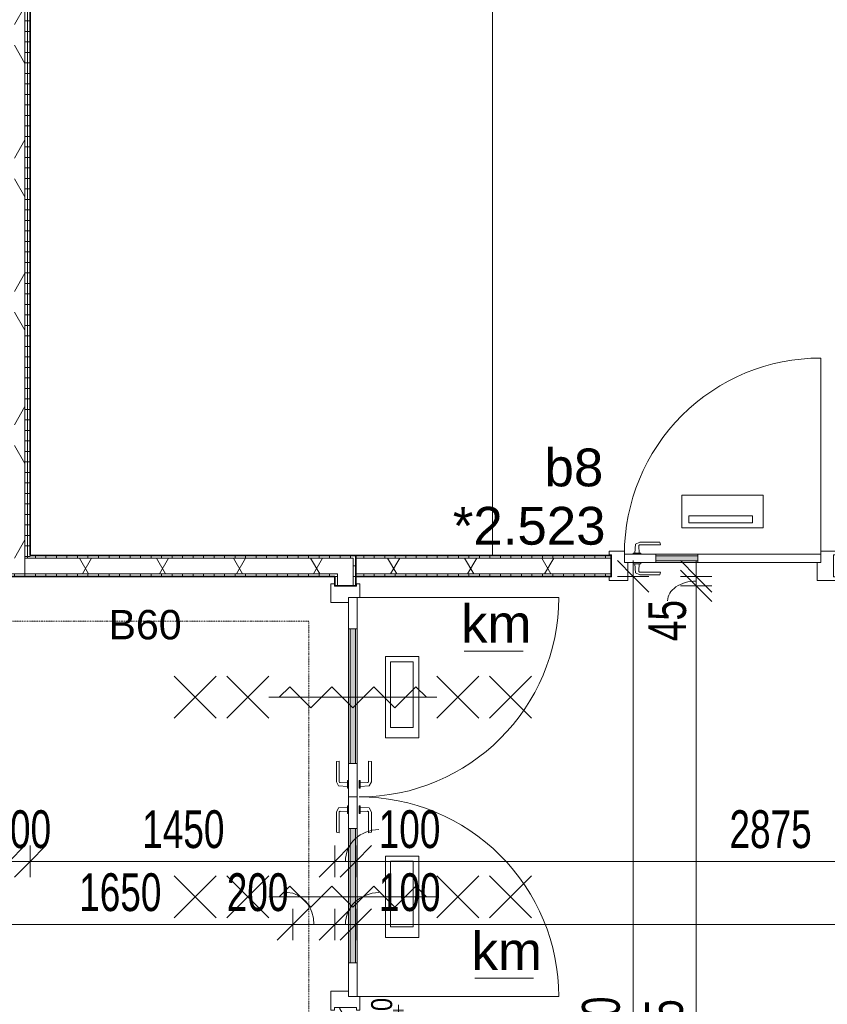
# Model space of a CAD drawing. Header units: millimetres. Extents: x -80560 to 110805, y -11020 to 52719.
# Tile 128 of 182: x 51895 to 55738, y 37613 to 42300. Entities that reach past the tile are written whole.
import ezdxf

# ---------------------------------------------------------------- set-up
doc = ezdxf.new("R2010")
doc.units = ezdxf.units.MM
for name, pattern in [('DASHDOT2', [8, 4, -2, 0, -2]), ('DASHED2', [6, 4, -2]), ('DASHED2-1', [3, 2, -1])]:
    doc.linetypes.add(name, pattern=pattern)
for name, color, linetype, lineweight in [('A-ANNO-DIMS', 211, 'Continuous', 9), ('A-ANNO-DIMS-100', 211, 'Continuous', 9), ('A-ANNO-NOTE', 131, 'Continuous', 18), ('A-AREA', 32, 'DASHED2', 18), ('A-DETL', 90, 'Continuous', 18), ('A-DETL-GENF', 92, 'Continuous', 18), ('A-DOOR', 31, 'Continuous', 18), ('A-GLAZ', 151, 'Continuous', 18), ('A-GLAZ-IDEN', 152, 'Continuous', 18), ('A-WALL', 113, 'Continuous', 35), ('A-WALL-PATT', 111, 'Continuous', 35), ('G-ANNO-TEXT', 231, 'Continuous', 9), ('I-WALL', 2, 'Continuous', 18)]:
    doc.layers.add(name, color=color, linetype=linetype, lineweight=lineweight)
doc.styles.add('Arial', font='arial.ttf', dxfattribs={"height": 180})
doc.styles.add('Arial_1', font='arial.ttf', dxfattribs={"height": 140})
doc.styles.add('Arial_6', font='arial.ttf', dxfattribs={"width": 0.7, "height": 180})
doc.styles.add('Arial_7', font='arial.ttf', dxfattribs={"width": 0.8, "height": 100})
doc.dimstyles.new('n3o_1_0', dxfattribs={"dimscale": 304.8, "dimtxt": 102.02594, "dimasz": 0, "dimexe": 0.082021, "dimexo": 0.0625, "dimgap": 0, "dimtad": 1, "dimdec": 0, "dimdsep": 46, "dimtxsty": 'Arial_7', "dimblk1": 'NONE', "dimblk2": 'NONE', "dimsah": 1, "dimcen": 0.09, "dimdle": 0.082021, "dimazin": 0, "dimtfac": 1, "dimtdec": 4, "dimtix": 1, "dimtmove": 0, "dimatfit": 3, "dimfxl": 0.082021, "dimfxlon": 1, "dimtvp": 1, "dimtolj": 1, "dimtzin": 0, "dimarcsym": 2})
doc.dimstyles.new('n3o_1_8', dxfattribs={"dimscale": 304.8, "dimtxt": 183.646692, "dimasz": 0.492126, "dimexe": 0.246063, "dimexo": 0.0625, "dimgap": 0.032808, "dimtad": 1, "dimdec": 0, "dimdsep": 46, "dimtxsty": 'Arial_6', "dimblk1": 'OBLIQUE', "dimblk2": 'OBLIQUE', "dimsah": 1, "dimcen": 0.09, "dimdle": 0.246063, "dimazin": 0, "dimtfac": 1, "dimtdec": 4, "dimtix": 1, "dimtmove": 0, "dimatfit": 3, "dimfxl": 0.246063, "dimfxlon": 1, "dimtvp": 1, "dimtolj": 1, "dimtzin": 0, "dimarcsym": 2})
doc.dimstyles.new('n3o_1_8_1', dxfattribs={"dimscale": 304.8, "dimtxt": 183.646692, "dimasz": 0.492126, "dimexe": 0.246063, "dimexo": 0.0625, "dimgap": 0.032808, "dimtad": 1, "dimdec": 0, "dimdsep": 46, "dimtxsty": 'Arial_6', "dimblk1": 'OBLIQUE', "dimblk2": 'OBLIQUE', "dimsah": 1, "dimcen": 0.09, "dimdle": 0.246063, "dimazin": 0, "dimtfac": 1, "dimtdec": 4, "dimtix": 1, "dimtmove": 1, "dimatfit": 3, "dimfxl": 0.246063, "dimfxlon": 1, "dimtvp": 1, "dimtolj": 1, "dimtzin": 0, "dimarcsym": 2})
doc.dimstyles.new('n3o_1_8_2', dxfattribs={"dimscale": 304.8, "dimtxt": 183.646692, "dimasz": 0.492126, "dimexe": 0.246063, "dimexo": 0.0625, "dimgap": 0.032808, "dimtad": 1, "dimdec": 0, "dimdsep": 46, "dimtxsty": 'Arial_6', "dimblk1": 'OBLIQUE', "dimblk2": 'OBLIQUE', "dimsah": 1, "dimcen": 0.09, "dimdle": 0.246063, "dimazin": 0, "dimtfac": 1, "dimtdec": 4, "dimtix": 1, "dimtmove": 2, "dimatfit": 3, "dimfxl": 0.246063, "dimfxlon": 1, "dimtvp": 1, "dimtolj": 1, "dimtzin": 0, "dimarcsym": 2})
doc.dimstyles.new('n3o_1_8_3', dxfattribs={"dimscale": 304.8, "dimtxt": 183.646692, "dimasz": 0.492126, "dimexe": 0.246063, "dimexo": 0.0625, "dimgap": 0.032808, "dimtad": 1, "dimdec": 0, "dimdsep": 46, "dimtxsty": 'Arial_6', "dimblk1": 'OBLIQUE', "dimblk2": 'OBLIQUE', "dimsah": 1, "dimcen": 0.09, "dimdle": 0.246063, "dimazin": 0, "dimtfac": 1, "dimtdec": 4, "dimtix": 1, "dimtmove": 0, "dimatfit": 3, "dimfxl": 0.246063, "dimfxlon": 1, "dimtvp": 1, "dimtolj": 1, "dimtzin": 0, "dimarcsym": 2})
pattern_1 = [(3e-13, (51844.82, 43744.75), (-2e-13, 50), [])]
pattern_2 = [(60, (24894.82, 0), (-274.963, 158.75), []), (120, (24894.82, 0), (-274.963, -158.75), [])]
pattern_3 = [(90, (54932.32, 39650), (-50, -2e-13), [])]
pattern_4 = [(180, (53494.82, 37500), (6e-15, -50), [])]
pattern_5 = [(90, (52669.82, 39650), (-50, -2e-13), [])]

# ---------------------------------------------------------------- blocks, each defined once
blk = doc.blocks.new('32_n3o_deur_enkel - 90x139_17_K_930_2410x1080_deur vv glasstrook-34072678-DO_02 tweede verdieping')
at = {"layer": 'A-GLAZ'}
for p, q in [((-467, 69.5), (-540, 69.5)), ((-540, 69.5), (-540, 52.5)), ((-540, 52.5), (-528, 52.5)), ((-528, 52.5), (-528, -52.5)), ((-467, 55.5), (-467, 69.5)), ((540, 69.5), (467, 69.5)), ((467, 69.5), (467, 55.5)), ((528, -52.5), (528, 52.5)), ((528, 52.5), (540, 52.5)), ((540, 52.5), (540, 69.5)), ((-450, -69.5), (-450, 15.5)), ((450, 15.5), (450, -69.5)), ((-528, -52.5), (-540, -52.5)), ((-540, -52.5), (-540, -69.5)), ((-540, -69.5), (-450, -69.5)), ((450, -69.5), (540, -69.5)), ((540, -52.5), (528, -52.5)), ((540, -69.5), (540, -52.5))]:
    blk.add_line(p, q, dxfattribs=at)
blk = doc.blocks.new('30_n3o_deur_glasstrook - 40mm_draai_LS-32157152-DO_02 tweede verdieping')
at = {"layer": 'A-DOOR'}
blk.add_hatch(color=256, dxfattribs=at).paths.add_polyline_path([(-584, 8), (-584, 32), (-784, 32), (-784, 8)], flags=0)
for p, q in [((-660.1, 165), (-660.1, 320.7)), ((-660.1, 320.7), (-273.9, 320.7)), ((-273.9, 320.7), (-273.9, 165)), ((-626.8, 190), (-626.8, 223.3)), ((-626.8, 223.3), (-323.9, 223.3)), ((-323.9, 190), (-626.8, 190)), ((-323.9, 223.3), (-323.9, 190)), ((-273.9, 165), (-660.1, 165)), ((-784, 40), (-934, 40)), ((-934, 40), (-934, 0)), ((-934, 0), (-784, 0)), ((-784, 0), (-784, 40)), ((-784, 40), (-584, 40)), ((-584, 32), (-784, 32)), ((-784, 32), (-784, 8)), ((-784, 8), (-584, 8)), ((-584, 0), (-784, 0)), ((0, 40), (-584, 40)), ((-584, 40), (-584, 0)), ((-584, 8), (-584, 32)), ((-584, 0), (0, 0)), ((0, 0), (0, 40))]:
    blk.add_line(p, q, dxfattribs=at)
blk = doc.blocks.new('30_n3o_beslag_deurkruk_met_schild - std-875116-DO_02 tweede verdieping')
at = {"layer": 'A-DOOR'}
for p, q in [((-18.5, 0), (-18.5, -5)), ((18.5, -5), (18.5, 0)), ((-18.5, -5), (18.5, -5)), ((-7.8, -48.4), (-10, -5)), ((10, -5), (8.3, -39.7)), ((13.3, -45), (111, -45)), ((111, -45), (108, -58)), ((12.7, -58), (-7.8, -48.4)), ((108, -58), (12.7, -58))]:
    blk.add_line(p, q, dxfattribs=at)
at = {"layer": 'A-DOOR', "flags": 128}
blk.add_lwpolyline([(8.3, -39.7), (8.6, -41.7), (9.6, -43.4), (11.3, -44.6), (13.3, -45)], dxfattribs=at)
blk = doc.blocks.new('30_n3o_beslag_deurkruk_met_schild - std-887349-DO_02 tweede verdieping')
at = {"layer": 'A-DOOR'}
for p, q in [((-10, 5), (-7.8, 48.4)), ((-7.8, 48.4), (12.7, 58)), ((12.7, 58), (108, 58)), ((108, 58), (111, 45)), ((18.5, 5), (-18.5, 5)), ((-18.5, 5), (-18.5, 0)), ((8.3, 39.7), (10, 5)), ((111, 45), (13.3, 45)), ((18.5, 0), (18.5, 5))]:
    blk.add_line(p, q, dxfattribs=at)
at = {"layer": 'A-DOOR', "flags": 128}
blk.add_lwpolyline([(13.3, 45), (11.3, 44.6), (9.6, 43.4), (8.6, 41.7), (8.3, 39.7)], dxfattribs=at)
blk = doc.blocks.new('00_n3o_symbool_swingangle - std-31742550-DO_02 tweede verdieping')
at = {"layer": 'A-DOOR'}
blk.add_line((-415, 0), (-415, -934), dxfattribs=at)
blk.add_arc((-415, 0), 934, 270, 0, dxfattribs=at)
blk = doc.blocks.new('32_n3o_deur_dubbel - 90x139_25_K_930x2_2410x2030_60zs_glasdeur _kleefmagneet_-34331089-DO_02 tweede verdieping')
at = {"layer": 'A-GLAZ'}
for p, q in [((-950, 69.5), (-1015, 69.5)), ((-1015, 69.5), (-1015, 52.5)), ((-1015, 52.5), (-1003, 52.5)), ((-1003, 52.5), (-1003, -52.5)), ((-950, 55.5), (-950, 69.5)), ((1015, 69.5), (950, 69.5)), ((950, 69.5), (950, 55.5)), ((1003, -52.5), (1003, 52.5)), ((1003, 52.5), (1015, 52.5)), ((1015, 52.5), (1015, 69.5)), ((-925, -69.5), (-925, 15.5)), ((925, 15.5), (925, -69.5)), ((-1003, -52.5), (-1015, -52.5)), ((-1015, -52.5), (-1015, -69.5)), ((-1015, -69.5), (-925, -69.5)), ((925, -69.5), (1015, -69.5)), ((1015, -52.5), (1003, -52.5)), ((1015, -69.5), (1015, -52.5))]:
    blk.add_line(p, q, dxfattribs=at)
blk = doc.blocks.new('30_n3o_deur_glasstrook - 40mm_draai_60min_zs_LS_dubbel-33400302-DO_02 tweede verdieping')
at = {"layer": 'A-DOOR'}
blk.add_hatch(color=256, dxfattribs=at).paths.add_polyline_path([(-160, 32), (-800, 32), (-800, 8), (-160, 8)], flags=0)
for p, q in [((-668.8, 175), (-668.8, 333.3)), ((-668.8, 333.3), (-281.2, 333.3)), ((-281.2, 333.3), (-281.2, 175)), ((-643.8, 200), (-643.8, 306.7)), ((-643.8, 306.7), (-331.2, 306.7)), ((-331.2, 306.7), (-331.2, 200)), ((-331.2, 200), (-643.8, 200)), ((-281.2, 175), (-668.8, 175)), ((-800, 40), (-950, 40)), ((-950, 40), (-950, 0)), ((-950, 0), (-800, 0)), ((-800, 0), (-800, 40)), ((-800, 40), (-160, 40)), ((-160, 32), (-800, 32)), ((-800, 32), (-800, 8)), ((-800, 8), (-160, 8)), ((-160, 0), (-800, 0)), ((0, 40), (-160, 40)), ((-160, 40), (-160, 0)), ((-160, 8), (-160, 32)), ((-160, 0), (0, 0)), ((0, 0), (0, 40))]:
    blk.add_line(p, q, dxfattribs=at)
blk = doc.blocks.new('30_n3o_deur_glasstrook - 40mm_draai_60min_zs_RS-33400324-DO_02 tweede verdieping')
at = {"layer": 'A-DOOR'}
blk.add_hatch(color=256, dxfattribs=at).paths.add_polyline_path([(-160, 32), (-800, 32), (-800, 8), (-160, 8)], flags=0)
for p, q in [((-668.8, 175), (-668.8, 333.3)), ((-668.8, 333.3), (-281.2, 333.3)), ((-281.2, 333.3), (-281.2, 175)), ((-643.8, 200), (-643.8, 306.7)), ((-643.8, 306.7), (-331.2, 306.7)), ((-331.2, 306.7), (-331.2, 200)), ((-331.2, 200), (-643.8, 200)), ((-281.2, 175), (-668.8, 175)), ((-800, 40), (-950, 40)), ((-950, 40), (-950, 0)), ((-950, 0), (-800, 0)), ((-800, 0), (-800, 40)), ((-800, 40), (-160, 40)), ((-160, 32), (-800, 32)), ((-800, 32), (-800, 8)), ((-800, 8), (-160, 8)), ((-160, 0), (-800, 0)), ((0, 40), (-160, 40)), ((-160, 40), (-160, 0)), ((-160, 8), (-160, 32)), ((-160, 0), (0, 0)), ((0, 0), (0, 40))]:
    blk.add_line(p, q, dxfattribs=at)
blk = doc.blocks.new('30_n3o_beslag_deurkruk_met_schild - std-V363-DO_02 tweede verdieping')
at = {"layer": 'A-DOOR'}
for p, q in [((-10, 5), (-7.8, 48.4)), ((-7.8, 48.4), (12.7, 58)), ((12.7, 58), (108, 58)), ((108, 58), (111, 45)), ((18.5, 5), (-18.5, 5)), ((-18.5, 5), (-18.5, 0)), ((8.3, 39.7), (10, 5)), ((111, 45), (13.3, 45)), ((18.5, 0), (18.5, 5)), ((-18.5, 0), (18.5, 0))]:
    blk.add_line(p, q, dxfattribs=at)
at = {"layer": 'A-DOOR', "flags": 128}
blk.add_lwpolyline([(13.3, 45), (11.3, 44.6), (9.6, 43.4), (8.6, 41.7), (8.3, 39.7)], dxfattribs=at)
blk = doc.blocks.new('00_n3o_symbool_swingangle - std-33400323-DO_02 tweede verdieping')
at = {"layer": 'A-DOOR'}
blk.add_line((-415, -10), (-415, -960), dxfattribs=at)
blk.add_arc((-415, -10), 950, 270, 0, dxfattribs=at)
blk = doc.blocks.new('30_n3o_beslag_deurkruk_met_schild - std-V364-DO_02 tweede verdieping')
at = {"layer": 'A-DOOR'}
for p, q in [((18.5, 0), (-18.5, 0)), ((-18.5, 0), (-18.5, -5)), ((18.5, -5), (18.5, 0)), ((-18.5, -5), (18.5, -5)), ((-7.8, -48.4), (-10, -5)), ((10, -5), (8.3, -39.7)), ((13.3, -45), (111, -45)), ((111, -45), (108, -58)), ((12.7, -58), (-7.8, -48.4)), ((108, -58), (12.7, -58))]:
    blk.add_line(p, q, dxfattribs=at)
at = {"layer": 'A-DOOR', "flags": 128}
blk.add_lwpolyline([(8.3, -39.7), (8.6, -41.7), (9.6, -43.4), (11.3, -44.6), (13.3, -45)], dxfattribs=at)
blk = doc.blocks.new('00_n3o_symbool_swingangle - std-33400336-DO_02 tweede verdieping')
at = {"layer": 'A-DOOR'}
blk.add_line((-415, 10), (-415, 960), dxfattribs=at)
blk.add_arc((-415, 10), 950, 360, 90, dxfattribs=at)
blk = doc.blocks.new('01_n3o_symbool_lijn_met_tekst - brandwerend_B60-31704225-DO_02 tweede verdieping')
at = {"layer": 'A-DETL-GENF', "color": 3, "linetype": 'DASHDOT2'}
blk.add_line((0, 0), (4057.5, 0), dxfattribs=at)
blk = doc.blocks.new('01_n3o_symbool_lijn_met_tekst - brandwerend_B60-31178044-DO_02 tweede verdieping')
at = {"layer": 'A-DETL-GENF', "color": 3, "linetype": 'DASHDOT2'}
blk.add_line((0, 0), (1648.8, 0), dxfattribs=at)
blk = doc.blocks.new('DIMBLOCK197-DO_02 tweede verdieping')
at = {"layer": 'A-ANNO-DIMS-100'}
for p, q in [((44044.8, 38293.1), (44119.8, 38368.1)), ((44044.8, 38368.1), (44044.8, 38218.1)), ((44044.8, 38293.1), (44044.8, 38368.1)), ((51844.8, 38293.1), (51919.8, 38368.1)), ((51844.8, 38368.1), (51844.8, 38218.1)), ((51844.8, 38293.1), (51844.8, 38368.1)), ((44044.8, 38293.1), (43969.8, 38218.1)), ((44044.8, 38293.1), (51844.8, 38293.1)), ((51844.8, 38293.1), (51769.8, 38218.1))]:
    blk.add_line(p, q, dxfattribs=at)
at = {"layer": 'A-ANNO-DIMS-100', "color": 0, "insert": (47752.7, 38536.7), "char_height": 180, "width": 461.094, "attachment_point": 1, "line_spacing_factor": 0.941778, "style": 'Arial_6'}
blk.add_mtext('7800', dxfattribs=at)
blk = doc.blocks.new('_Oblique')
at = {"color": 0, "linetype": 'ByBlock', "lineweight": -2}
blk.add_line((-0.5, -0.5), (0.5, 0.5), dxfattribs=at)
blk = doc.blocks.new('DIMBLOCK198-DO_02 tweede verdieping')
at = {"layer": 'A-ANNO-DIMS-100'}
for p, q in [((51844.8, 38293.1), (51919.8, 38368.1)), ((51844.8, 38368.1), (51844.8, 38218.1)), ((51844.8, 38293.1), (51844.8, 38368.1)), ((51944.8, 38293.1), (52019.8, 38368.1)), ((51944.8, 38368.1), (51944.8, 38218.1)), ((51944.8, 38293.1), (51944.8, 38368.1)), ((51844.8, 38293.1), (51769.8, 38218.1)), ((51844.8, 38293.1), (51944.8, 38293.1)), ((51944.8, 38293.1), (51869.8, 38218.1))]:
    blk.add_line(p, q, dxfattribs=at)
at = {"layer": 'A-ANNO-DIMS-100', "color": 0, "insert": (51750.7, 38536.7), "char_height": 180, "width": 345.821, "attachment_point": 1, "line_spacing_factor": 0.941778, "style": 'Arial_6'}
blk.add_mtext('100', dxfattribs=at)
blk = doc.blocks.new('DIMBLOCK199-DO_02 tweede verdieping')
at = {"layer": 'A-ANNO-DIMS-100'}
for p, q in [((51944.8, 38293.1), (52019.8, 38368.1)), ((51944.8, 38368.1), (51944.8, 38218.1)), ((51944.8, 38293.1), (51944.8, 38368.1)), ((53394.8, 38293.1), (53469.8, 38368.1)), ((53394.8, 38368.1), (53394.8, 38218.1)), ((53394.8, 38293.1), (53394.8, 38368.1)), ((51944.8, 38293.1), (51869.8, 38218.1)), ((51944.8, 38293.1), (53394.8, 38293.1)), ((53394.8, 38293.1), (53319.8, 38218.1))]:
    blk.add_line(p, q, dxfattribs=at)
at = {"layer": 'A-ANNO-DIMS-100', "color": 0, "insert": (52477.7, 38536.7), "char_height": 180, "width": 461.094, "attachment_point": 1, "line_spacing_factor": 0.941778, "style": 'Arial_6'}
blk.add_mtext('1450', dxfattribs=at)
blk = doc.blocks.new('DIMBLOCK200-DO_02 tweede verdieping')
at = {"layer": 'A-ANNO-DIMS-100'}
for p, q in [((53394.8, 38293.1), (53469.8, 38368.1)), ((53394.8, 38368.1), (53394.8, 38218.1)), ((53394.8, 38293.1), (53394.8, 38368.1)), ((53494.8, 38293.1), (53569.8, 38368.1)), ((53494.8, 38368.1), (53494.8, 38218.1)), ((53494.8, 38293.1), (53494.8, 38368.1)), ((53394.8, 38293.1), (53319.8, 38218.1)), ((53394.8, 38293.1), (53494.8, 38293.1)), ((53494.8, 38293.1), (53419.8, 38218.1))]:
    blk.add_line(p, q, dxfattribs=at)
blk.add_ellipse((53603.3, 38293.1), major_axis=(158.4, 0), ratio=0.954706, start_param=1.570796, end_param=3.141593, dxfattribs=at)
at = {"layer": 'A-ANNO-DIMS-100', "color": 0, "insert": (53603.3, 38536.7), "char_height": 180, "width": 345.821, "attachment_point": 1, "line_spacing_factor": 0.941778, "style": 'Arial_6'}
blk.add_mtext('100', dxfattribs=at)
blk = doc.blocks.new('DIMBLOCK201-DO_02 tweede verdieping')
at = {"layer": 'A-ANNO-DIMS-100'}
for p, q in [((53494.8, 38293.1), (53569.8, 38368.1)), ((53494.8, 38368.1), (53494.8, 38218.1)), ((53494.8, 38293.1), (53494.8, 38368.1)), ((56369.8, 38293.1), (56444.8, 38368.1)), ((56369.8, 38368.1), (56369.8, 38218.1)), ((56369.8, 38293.1), (56369.8, 38368.1)), ((53494.8, 38293.1), (53419.8, 38218.1)), ((53494.8, 38293.1), (56369.8, 38293.1)), ((56369.8, 38293.1), (56294.8, 38218.1))]:
    blk.add_line(p, q, dxfattribs=at)
at = {"layer": 'A-ANNO-DIMS-100', "color": 0, "insert": (55272.7, 38536.7), "char_height": 180, "width": 461.094, "attachment_point": 1, "line_spacing_factor": 0.941778, "style": 'Arial_6'}
blk.add_mtext('2875', dxfattribs=at)
blk = doc.blocks.new('DIMBLOCK229-DO_02 tweede verdieping')
at = {"layer": 'A-ANNO-DIMS-100'}
for p, q in [((51544.8, 37993.1), (51619.8, 38068.1)), ((51544.8, 37918.1), (51544.8, 38068.1)), ((53194.8, 37993.1), (53269.8, 38068.1)), ((53194.8, 37918.1), (53194.8, 38068.1)), ((51544.8, 37993.1), (51469.8, 37918.1)), ((51544.8, 37993.1), (53194.8, 37993.1)), ((51544.8, 37993.1), (51544.8, 37918.1)), ((53194.8, 37993.1), (53119.8, 37918.1)), ((53194.8, 37993.1), (53194.8, 37918.1))]:
    blk.add_line(p, q, dxfattribs=at)
at = {"layer": 'A-ANNO-DIMS-100', "color": 0, "insert": (52177.7, 38236.7), "char_height": 180, "width": 461.094, "attachment_point": 1, "line_spacing_factor": 0.941778, "style": 'Arial_6'}
blk.add_mtext('1650', dxfattribs=at)
blk = doc.blocks.new('DIMBLOCK230-DO_02 tweede verdieping')
at = {"layer": 'A-ANNO-DIMS-100'}
for p, q in [((53194.8, 37993.1), (53269.8, 38068.1)), ((53194.8, 37918.1), (53194.8, 38068.1)), ((53394.8, 37993.1), (53469.8, 38068.1)), ((53394.8, 38068.1), (53394.8, 37918.1)), ((53394.8, 37993.1), (53394.8, 38068.1)), ((53194.8, 37993.1), (53119.8, 37918.1)), ((53194.8, 37993.1), (53394.8, 37993.1)), ((53194.8, 37993.1), (53194.8, 37918.1)), ((53394.8, 37993.1), (53319.8, 37918.1))]:
    blk.add_line(p, q, dxfattribs=at)
blk.add_ellipse((53168.5, 37993.1), major_axis=(0, 151.3), ratio=0.835042, start_param=4.712389, end_param=6.283185, dxfattribs=at)
at = {"layer": 'A-ANNO-DIMS-100', "color": 0, "insert": (52880.3, 38236.7), "char_height": 180, "width": 345.821, "attachment_point": 1, "line_spacing_factor": 0.941778, "style": 'Arial_6'}
blk.add_mtext('200', dxfattribs=at)
blk = doc.blocks.new('DIMBLOCK231-DO_02 tweede verdieping')
at = {"layer": 'A-ANNO-DIMS-100'}
for p, q in [((53394.8, 37993.1), (53469.8, 38068.1)), ((53394.8, 38068.1), (53394.8, 37918.1)), ((53394.8, 37993.1), (53394.8, 38068.1)), ((53494.8, 37993.1), (53569.8, 38068.1)), ((53494.8, 38068.1), (53494.8, 37918.1)), ((53494.8, 37993.1), (53494.8, 38068.1)), ((53394.8, 37993.1), (53319.8, 37918.1)), ((53394.8, 37993.1), (53494.8, 37993.1)), ((53494.8, 37993.1), (53419.8, 37918.1))]:
    blk.add_line(p, q, dxfattribs=at)
blk.add_ellipse((53604.2, 37993.1), major_axis=(159.4, 0), ratio=0.948813, start_param=1.570796, end_param=3.141593, dxfattribs=at)
at = {"layer": 'A-ANNO-DIMS-100', "color": 0, "insert": (53604.2, 38236.7), "char_height": 180, "width": 345.821, "attachment_point": 1, "line_spacing_factor": 0.941778, "style": 'Arial_6'}
blk.add_mtext('100', dxfattribs=at)
blk = doc.blocks.new('DIMBLOCK232-DO_02 tweede verdieping')
at = {"layer": 'A-ANNO-DIMS-100'}
for p, q in [((53494.8, 37993.1), (53569.8, 38068.1)), ((53494.8, 38068.1), (53494.8, 37918.1)), ((53494.8, 37993.1), (53494.8, 38068.1)), ((78044.8, 37993.1), (78119.8, 38068.1)), ((78044.8, 38068.1), (78044.8, 37918.1)), ((78044.8, 37993.1), (78044.8, 38068.1)), ((53494.8, 37993.1), (53419.8, 37918.1)), ((53494.8, 37993.1), (78044.8, 37993.1)), ((78044.8, 37993.1), (77969.8, 37918.1))]:
    blk.add_line(p, q, dxfattribs=at)
at = {"layer": 'A-ANNO-DIMS-100', "color": 0, "insert": (65529.7, 38236.7), "char_height": 180, "width": 576.368, "attachment_point": 1, "line_spacing_factor": 0.941778, "style": 'Arial_6'}
blk.add_mtext('24550', dxfattribs=at)
blk = doc.blocks.new('DIMBLOCK350-DO_02 tweede verdieping')
at = {"layer": 'A-ANNO-DIMS-100'}
for p, q in [((54814.4, 39650), (54739.4, 39725)), ((54814.4, 39725), (54814.4, 35250)), ((54889.4, 39650), (54739.4, 39650)), ((54814.4, 39650), (54889.4, 39575)), ((54814.4, 39650), (54889.4, 39650)), ((54814.4, 35250), (54739.4, 35325)), ((54739.4, 35250), (54889.4, 35250)), ((54814.4, 35250), (54739.4, 35250)), ((54814.4, 35250), (54889.4, 35175))]:
    blk.add_line(p, q, dxfattribs=at)
at = {"layer": 'A-ANNO-DIMS-100', "color": 0, "insert": (54570.7, 37257.9), "char_height": 180, "width": 461.094, "attachment_point": 1, "rotation": 90, "line_spacing_factor": 0.941778, "style": 'Arial_6'}
blk.add_mtext('4400', dxfattribs=at)
blk = doc.blocks.new('DIMBLOCK405-DO_02 tweede verdieping')
at = {"layer": 'A-ANNO-DIMS-100'}
for p, q in [((53697.1, 37610), (53697.1, 37550)), ((53697.1, 37585), (53672.1, 37585)), ((53697.1, 37575), (53672.1, 37575)), ((53697.1, 37585), (53722.1, 37585)), ((53697.1, 37575), (53722.1, 37575))]:
    blk.add_line(p, q, dxfattribs=at)
at = {"layer": 'A-ANNO-DIMS-100', "color": 0, "insert": (53567.3, 37518.8), "char_height": 100, "width": 146.917, "attachment_point": 1, "rotation": 90, "line_spacing_factor": 0.941778, "style": 'Arial_7'}
blk.add_mtext('10', dxfattribs=at)
blk = doc.blocks.new('_None')
blk = doc.blocks.new('DIMBLOCK456-DO_02 tweede verdieping')
at = {"layer": 'A-ANNO-DIMS-100'}
for p, q in [((55114.4, 39650), (55039.4, 39725)), ((55114.4, 39725), (55114.4, 39605)), ((55114.4, 39605), (55039.4, 39680)), ((55189.4, 39650), (55039.4, 39650)), ((55114.4, 39650), (55189.4, 39575)), ((55114.4, 39650), (55189.4, 39650)), ((55039.4, 39605), (55189.4, 39605)), ((55114.4, 39605), (55039.4, 39605)), ((55114.4, 39605), (55189.4, 39530))]:
    blk.add_line(p, q, dxfattribs=at)
blk.add_ellipse((55114.4, 39533.9), major_axis=(136, 0), ratio=0.688097, start_param=1.570796, end_param=3.141593, dxfattribs=at)
at = {"layer": 'A-ANNO-DIMS-100', "color": 0, "insert": (54885.9, 39341.8), "char_height": 180, "width": 230.547, "attachment_point": 1, "rotation": 90, "line_spacing_factor": 0.941778, "style": 'Arial_6'}
blk.add_mtext('45', dxfattribs=at)
blk = doc.blocks.new('DIMBLOCK457-DO_02 tweede verdieping')
at = {"layer": 'A-ANNO-DIMS-100'}
for p, q in [((55114.4, 39605), (55039.4, 39680)), ((55039.4, 39605), (55189.4, 39605)), ((55114.4, 39605), (55039.4, 39605)), ((55114.4, 39605), (55114.4, 35270)), ((55114.4, 39605), (55189.4, 39530)), ((55114.4, 35270), (55039.4, 35345)), ((55039.4, 35270), (55189.4, 35270)), ((55114.4, 35270), (55039.4, 35270)), ((55114.4, 35270), (55189.4, 35195))]:
    blk.add_line(p, q, dxfattribs=at)
at = {"layer": 'A-ANNO-DIMS-100', "color": 0, "insert": (54870.7, 37245.4), "char_height": 180, "width": 461.094, "attachment_point": 1, "rotation": 90, "line_spacing_factor": 0.941778, "style": 'Arial_6'}
blk.add_mtext('4335', dxfattribs=at)

msp = doc.modelspace()

# ---------------------------------------------------------------- hatches: boundary and pattern name
at = {"layer": 'A-WALL-PATT', "lineweight": 18}
h = msp.add_hatch(dxfattribs=at)
h.set_pattern_fill('FP_2', color=256, style=0, pattern_type=2)
h.set_pattern_definition(pattern_2)
h.paths.add_polyline_path([(51919.8, 39662.5), (51919.8, 47839.5), (51869.8, 47839.5), (51869.8, 39662.5)], flags=0)
h = msp.add_hatch(dxfattribs=at)
h.set_pattern_fill('FP_31', color=256, angle=90, style=0, pattern_type=2)
h.set_pattern_definition(pattern_1)
h.paths.add_polyline_path([(51932.3, 39737.5), (51932.3, 47839.5), (51919.8, 47839.5), (51919.8, 39737.5)], flags=0)
h = msp.add_hatch(dxfattribs=at)
h.set_pattern_fill('FP_31', color=256, angle=90, style=0, pattern_type=2)
h.set_pattern_definition(pattern_1)
h.paths.add_polyline_path([(51944.8, 39737.5), (51944.8, 47839.5), (51932.3, 47839.5), (51932.3, 39737.5)], flags=0)
h = msp.add_hatch(dxfattribs=at)
h.set_pattern_fill('FP_2', color=256, style=0, pattern_type=2)
h.set_pattern_definition(pattern_2)
h.paths.add_polyline_path([(53394.8, 39662.5), (53407.3, 39662.5), (53407.3, 39737.5), (51919.8, 39737.5), (51919.8, 39662.5), (52454.8, 39662.5)], flags=0)
h = msp.add_hatch(dxfattribs=at)
h.set_pattern_fill('FP_106', color=256, angle=90, style=0, pattern_type=2)
h.set_pattern_definition(pattern_5)
h.paths.add_polyline_path([(53482.3, 39737.5), (53482.3, 39750), (51944.8, 39750), (51944.8, 39737.5), (53407.3, 39737.5)], flags=0)
h = msp.add_hatch(dxfattribs=at)
h.set_pattern_fill('FP_2', color=256, style=0, pattern_type=2)
h.set_pattern_definition(pattern_2)
h.paths.add_polyline_path([(53482.3, 35250), (53482.3, 35270), (53407.3, 35270), (53407.3, 35250)], flags=0)
h.paths.add_polyline_path([(53482.3, 37565), (53482.3, 37595), (53407.3, 37595), (53407.3, 37565)], flags=0)
h.paths.add_polyline_path([(53407.3, 39605), (53482.3, 39605), (53482.3, 39737.5), (53407.3, 39737.5), (53407.3, 39662.5)], flags=0)
h = msp.add_hatch(dxfattribs=at)
h.set_pattern_fill('FP_99', color=256, angle=-270, style=0, pattern_type=2)
h.set_pattern_definition(pattern_4)
h.paths.add_polyline_path([(53494.8, 35250), (53494.8, 35270), (53482.3, 35270), (53482.3, 35250)], flags=0)
h.paths.add_polyline_path([(53482.3, 37565), (53494.8, 37565), (53494.8, 37595), (53482.3, 37595), (53482.3, 37583.2)], flags=0)
h.paths.add_polyline_path([(53494.8, 39605), (53494.8, 39750), (53482.3, 39750), (53482.3, 39605)], flags=0)
h = msp.add_hatch(dxfattribs=at)
h.set_pattern_fill('FP_64', color=256, angle=90, style=0, pattern_type=2)
h.set_pattern_definition(pattern_3)
h.paths.add_polyline_path([(54709.8, 39737.5), (54709.8, 39750), (53494.8, 39750), (53494.8, 39737.5), (53629.4, 39737.5)], flags=0)
h.paths.add_polyline_path([(55769.8, 39737.5), (56369.8, 39737.5), (56369.8, 39750), (55769.8, 39750)], flags=0)
h = msp.add_hatch(dxfattribs=at)
h.set_pattern_fill('FP_2', color=256, style=0, pattern_type=2)
h.set_pattern_definition(pattern_2)
h.paths.add_polyline_path([(54709.8, 39662.5), (54709.8, 39737.5), (53494.8, 39737.5), (53494.8, 39662.5), (53629.4, 39662.5)], flags=0)
h.paths.add_polyline_path([(56369.8, 39662.5), (56369.8, 39737.5), (55769.8, 39737.5), (55769.8, 39662.5), (56272.5, 39662.5)], flags=0)
h = msp.add_hatch(dxfattribs=at)
h.set_pattern_fill('FP_106', color=256, angle=90, style=0, pattern_type=2)
h.set_pattern_definition(pattern_5)
h.paths.add_polyline_path([(53394.8, 39650), (53394.8, 39662.5), (51857.3, 39662.5), (51857.3, 39650), (52454.8, 39650)], flags=0)
h = msp.add_hatch(dxfattribs=at)
h.set_pattern_fill('FP_99', color=256, angle=-270, style=0, pattern_type=2)
h.set_pattern_definition(pattern_4)
h.paths.add_polyline_path([(53394.8, 35250), (53407.3, 35250.3), (53407.3, 35270), (53394.8, 35270), (53394.8, 35250.3)], flags=0)
h.paths.add_polyline_path([(53394.8, 37565), (53407.3, 37565), (53407.3, 37595), (53394.8, 37595), (53394.8, 37583.2)], flags=0)
h.paths.add_polyline_path([(53407.3, 39605), (53407.3, 39662.5), (53394.8, 39662.5), (53394.8, 39605)], flags=0)
h = msp.add_hatch(dxfattribs=at)
h.set_pattern_fill('FP_64', color=256, angle=90, style=0, pattern_type=2)
h.set_pattern_definition(pattern_3)
h.paths.add_polyline_path([(55769.8, 39650), (56369.8, 39650), (56369.8, 39662.5), (55769.8, 39662.5)], flags=0)
h.paths.add_polyline_path([(54709.8, 39650), (54709.8, 39662.5), (53494.8, 39662.5), (53494.8, 39650), (53629.4, 39650)], flags=0)

# ---------------------------------------------------------------- linework, layer by layer
at = {"layer": 'A-ANNO-NOTE', "lineweight": 9}
for p, q in [((52630.3, 39175), (52830.3, 38975)), ((52630.3, 38975), (52830.3, 39175)), ((52880.3, 39175), (53080.3, 38975)), ((52880.3, 38975), (53080.3, 39175)), ((54080.3, 39175), (53880.3, 38975)), ((54080.3, 38975), (53880.3, 39175)), ((54330.3, 39175), (54130.3, 38975)), ((54330.3, 38975), (54130.3, 39175)), ((53180.1, 39125), (53130, 39075)), ((53280.1, 39025), (53180.1, 39125)), ((53380.2, 39125), (53280.1, 39025)), ((53480.3, 39025), (53380.2, 39125)), ((53480.3, 39025), (53580.4, 39125)), ((53580.4, 39125), (53680.5, 39025)), ((53680.5, 39025), (53780.6, 39125)), ((53780.6, 39125), (53830.6, 39075)), ((53080.3, 39075), (53880.3, 39075)), ((53080.3, 39075), (53880.3, 39075)), ((52630.3, 38225), (52830.3, 38025)), ((52630.3, 38025), (52830.3, 38225)), ((52880.3, 38225), (53080.3, 38025)), ((52880.3, 38025), (53080.3, 38225)), ((54080.3, 38225), (53880.3, 38025)), ((54080.3, 38025), (53880.3, 38225)), ((54330.3, 38225), (54130.3, 38025)), ((54330.3, 38025), (54130.3, 38225)), ((53180.1, 38175), (53130, 38125)), ((53280.1, 38075), (53180.1, 38175)), ((53380.2, 38175), (53280.1, 38075)), ((53480.3, 38075), (53380.2, 38175)), ((53480.3, 38075), (53580.4, 38175)), ((53580.4, 38175), (53680.5, 38075)), ((53680.5, 38075), (53780.6, 38175)), ((53780.6, 38175), (53830.6, 38125)), ((53080.3, 38125), (53880.3, 38125)), ((53080.3, 38125), (53880.3, 38125))]:
    msp.add_line(p, q, dxfattribs=at)
at = {"layer": 'A-AREA', "linetype": 'DASHED2-1'}
msp.add_line((54144.8, 39750), (54144.8, 47819), dxfattribs=at)
at = {"layer": 'A-DETL'}
for p, q in [((54010.5, 39294.8), (54290.5, 39294.8)), ((54060.5, 37736.8), (54340.5, 37736.8))]:
    msp.add_line(p, q, dxfattribs=at)
at = {"layer": 'A-WALL', "lineweight": 18}
for p, q in [((51919.8, 39662.5), (51919.8, 47839.5)), ((51932.3, 47839.5), (51932.3, 39737.5)), ((51919.8, 39737.5), (53482.3, 39737.5)), ((53482.3, 39605), (53482.3, 39737.5)), ((53494.8, 39737.5), (54709.8, 39737.5)), ((53407.3, 39662.5), (51857.3, 39662.5)), ((53407.3, 39605), (53407.3, 39662.5)), ((53494.8, 39662.5), (54709.8, 39662.5))]:
    msp.add_line(p, q, dxfattribs=at)
at = {"layer": 'I-WALL', "lineweight": 35}
for p, q in [((51944.8, 39750), (51944.8, 47839.5)), ((54709.8, 39750), (51944.8, 39750)), ((53494.8, 39605), (53494.8, 39750)), ((54709.8, 39650), (54709.8, 39750)), ((51844.8, 39650), (53394.8, 39650)), ((53394.8, 39650), (53394.8, 39605)), ((53494.8, 39650), (54709.8, 39650)), ((53394.8, 39605), (53494.8, 39605))]:
    msp.add_line(p, q, dxfattribs=at)

# ---------------------------------------------------------------- block references
at = {"layer": 'A-DETL-GENF', "color": 3, "linetype": 'DASHDOT2'}
msp.add_blockref('01_n3o_symbool_lijn_met_tekst - brandwerend_B60-31178044-DO_02 tweede verdieping', (51622.3, 39437.5), dxfattribs=at)
at = {"layer": 'A-DETL-GENF', "color": 3, "linetype": 'DASHDOT2', "rotation": 90}
msp.add_blockref('01_n3o_symbool_lijn_met_tekst - brandwerend_B60-31704225-DO_02 tweede verdieping', (53271.1, 35380), dxfattribs=at)
at = {"layer": 'A-DOOR'}
for name, p, rotation in [('00_n3o_symbool_swingangle - std-31742550-DO_02 tweede verdieping', (55291.8, 39755.5), 180), ('30_n3o_deur_glasstrook - 40mm_draai_60min_zs_RS-33400324-DO_02 tweede verdieping', (53460.3, 38600), 270.0000000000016), ('00_n3o_symbool_swingangle - std-33400336-DO_02 tweede verdieping', (53500.3, 39135), 270.0000000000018), ('30_n3o_beslag_deurkruk_met_schild - std-887349-DO_02 tweede verdieping', (53460.3, 38660), 90.0000000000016), ('30_n3o_beslag_deurkruk_met_schild - std-V364-DO_02 tweede verdieping', (53510.3, 38660), 90.00000000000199), ('30_n3o_deur_glasstrook - 40mm_draai_60min_zs_LS_dubbel-33400302-DO_02 tweede verdieping', (53460.3, 37650), 270.0000000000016), ('00_n3o_symbool_swingangle - std-33400323-DO_02 tweede verdieping', (53500.3, 38065), 90.00000000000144), ('30_n3o_beslag_deurkruk_met_schild - std-875116-DO_02 tweede verdieping', (53460.3, 38540), 270.0000000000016), ('30_n3o_beslag_deurkruk_met_schild - std-V363-DO_02 tweede verdieping', (53510.3, 38540), 270.0000000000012)]:
    msp.add_blockref(name, p, dxfattribs=dict(at, rotation=rotation))
for name, p in [('30_n3o_deur_glasstrook - 40mm_draai_LS-32157152-DO_02 tweede verdieping', (55706.8, 39715.5)), ('30_n3o_beslag_deurkruk_met_schild - std-887349-DO_02 tweede verdieping', (54832.8, 39755.5)), ('30_n3o_beslag_deurkruk_met_schild - std-875116-DO_02 tweede verdieping', (54832.8, 39715.5))]:
    msp.add_blockref(name, p, dxfattribs=at)
at = {"layer": 'A-GLAZ'}
msp.add_blockref('32_n3o_deur_enkel - 90x139_17_K_930_2410x1080_deur vv glasstrook-34072678-DO_02 tweede verdieping', (55239.8, 39700), dxfattribs=at)
at = {"layer": 'A-GLAZ', "rotation": 270.0000000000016}
msp.add_blockref('32_n3o_deur_dubbel - 90x139_25_K_930x2_2410x2030_60zs_glasdeur _kleefmagneet_-34331089-DO_02 tweede verdieping', (53444.8, 38600), dxfattribs=at)

# ---------------------------------------------------------------- texts
at = {"layer": 'A-ANNO-NOTE', "color": 3, "linetype": 'DASHDOT2', "insert": (52317.5, 39490.3), "char_height": 140, "width": 408.861, "attachment_point": 1, "style": 'Arial_1'}
msp.add_mtext('B60', dxfattribs=at)
at = {"layer": 'A-GLAZ-IDEN', "lineweight": 9, "char_height": 180, "attachment_point": 1, "style": 'Arial'}
for s, insert, width in [('b8', (54392.6, 40258.8), 336.709), ('*2.523', (53956, 39981), 865.822)]:
    msp.add_mtext(s, dxfattribs=dict(at, insert=insert, width=width))
at = {"layer": 'G-ANNO-TEXT', "color": 7, "char_height": 180, "width": 400.844, "attachment_point": 1, "style": 'Arial'}
for insert in [(53995.3, 39514.9), (54045.2, 37956.9)]:
    msp.add_mtext('km', dxfattribs=dict(at, insert=insert))

# ---------------------------------------------------------------- dimensions: what is measured, and where the dimension line sits
at = {"layer": 'A-ANNO-DIMS'}
for base, p1, p2, dimstyle, override, picture, middle in [((54814.4, 35250), (54889.4, 39650), (54739.4, 35250), 'n3o_1_8_3', {"dimpost": '<>', "dimfxl": 4402.556076}, 'DIMBLOCK350-DO_02 tweede verdieping', (54712.5, 37450)), ((55114.4, 35270), (55039.4, 39605), (55039.4, 35270), 'n3o_1_8_3', {"dimpost": '<>', "dimfxl": 4335}, 'DIMBLOCK457-DO_02 tweede verdieping', (55012.4, 37437.5)), ((53697.1, 37575), (53672.1, 37585), (53672.1, 37575), 'n3o_1_0', {"dimpost": '<>', "dimfxl": 10}, 'DIMBLOCK405-DO_02 tweede verdieping', (53646, 37580))]:
    dim = msp.add_linear_dim(base=base, p1=p1, p2=p2, angle=90, dimstyle=dimstyle, override=override, dxfattribs=at)
    dim.commit()
    dim.dimension.update_dxf_attribs({"geometry": picture, "text_midpoint": middle})
dim = msp.add_linear_dim(base=(55114.4, 39605), p1=(55189.4, 39650), p2=(55039.4, 39605), angle=90, dimstyle='n3o_1_8_1', override={"dimpost": '<>', "dimfxl": 156.604598}, dxfattribs=at)
dim.commit()
dim.dimension.update_dxf_attribs({"geometry": 'DIMBLOCK456-DO_02 tweede verdieping', "text_midpoint": (55005.9, 39457.1), "dimtype": 160, "text_rotation": 90})
for base, p1, p2, override, picture, middle in [((51844.8, 38293.1), (44044.8, 38368.1), (51844.8, 38368.1), {"dimpost": '<>', "dimfxl": 7800}, 'DIMBLOCK197-DO_02 tweede verdieping', (47944.8, 38395)), ((51944.8, 38293.1), (51844.8, 38368.1), (51944.8, 38368.1), {"dimpost": '<>', "dimfxl": 100}, 'DIMBLOCK198-DO_02 tweede verdieping', (51894.8, 38395)), ((53394.8, 38293.1), (51944.8, 38368.1), (53394.8, 38368.1), {"dimpost": '<>', "dimfxl": 1450}, 'DIMBLOCK199-DO_02 tweede verdieping', (52669.8, 38395)), ((53194.8, 37993.1), (51544.8, 37918.1), (53194.8, 37918.1), {"dimpost": '<>', "dimfxl": 1650}, 'DIMBLOCK229-DO_02 tweede verdieping', (52369.8, 38095)), ((78044.8, 37993.1), (53494.8, 38068.1), (78044.8, 38068.1), {"dimpost": '<>', "dimfxl": 24550}, 'DIMBLOCK232-DO_02 tweede verdieping', (65769.8, 38095))]:
    dim = msp.add_linear_dim(base=base, p1=p1, p2=p2, dimstyle='n3o_1_8', override=override, dxfattribs=at)
    dim.commit()
    dim.dimension.update_dxf_attribs({"geometry": picture, "text_midpoint": middle})
for base, p1, p2, dimstyle, override, picture, middle in [((53494.8, 38293.1), (53394.8, 38368.1), (53494.8, 38368.1), 'n3o_1_8_1', {"dimpost": '<>', "dimfxl": 100}, 'DIMBLOCK200-DO_02 tweede verdieping', (53776.2, 38416.7)), ((56369.8, 38293.1), (53494.8, 38368.1), (56369.8, 38368.1), 'n3o_1_8_2', {"dimpost": '<>', "dimfxl": 2875}, 'DIMBLOCK201-DO_02 tweede verdieping', (55503.2, 38416.7)), ((53394.8, 37993.1), (53194.8, 37918.1), (53394.8, 38068.1), 'n3o_1_8_1', {"dimpost": '<>', "dimfxl": 250}, 'DIMBLOCK230-DO_02 tweede verdieping', (53053.2, 38116.7)), ((53494.8, 37993.1), (53394.8, 38068.1), (53494.8, 38068.1), 'n3o_1_8_1', {"dimpost": '<>', "dimfxl": 100}, 'DIMBLOCK231-DO_02 tweede verdieping', (53777.2, 38116.7))]:
    dim = msp.add_linear_dim(base=base, p1=p1, p2=p2, dimstyle=dimstyle, override=override, dxfattribs=at)
    dim.commit()
    dim.dimension.update_dxf_attribs({"geometry": picture, "text_midpoint": middle, "dimtype": 160})

doc.saveas('drawing.dxf')
